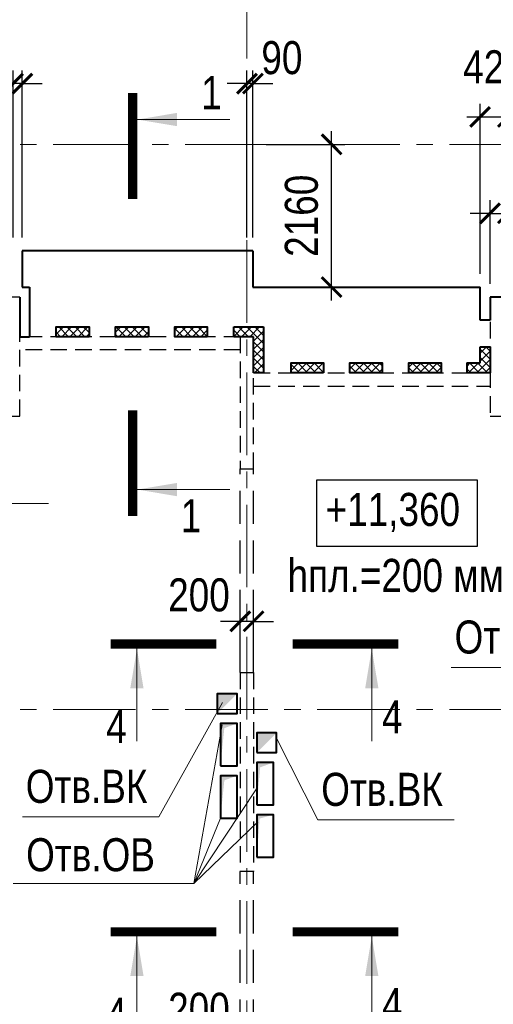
# Model space of a CAD drawing. Header units: inches. Extents: x -8638239 to -8523853, y 3840912 to 4564380.
# Tile 102 of 106: x -8583922 to -8576752, y 4541885 to 4556779. Entities that reach past the tile are written whole.
import ezdxf
from ezdxf.enums import TextEntityAlignment as Align

# ---------------------------------------------------------------- set-up
doc = ezdxf.new("R2010")
doc.units = ezdxf.units.IN
doc.header["$LTSCALE"] = 1000
doc.header["$MEASUREMENT"] = 0
doc.linetypes.add('CENTER', pattern=[2, 1.25, -0.25, 0.25, -0.25])
doc.linetypes.add('HIDDEN', pattern=[0.375, 0.25, -0.125])
for name, color, linetype, lineweight in [('СК-040-С(тены)', 12, 'HIDDEN', 25), ('СК-043-С-ПИЛОНЫ', 5, 'HIDDEN', 25), ('СК-050-П(литы перекрытия)', 3, 'Continuous', 40), ('СК-051-1-П-ОТВЕРСТИЯ ОВ ДУ', 5, 'Continuous', 40), ('СК-051-2-П-ОТВЕРСТИЯ ВК', 1, 'Continuous', 40), ('СК-052-П-БАЛКИ', 1, 'HIDDEN', 30), ('СК-100-О(си)', 7, 'CENTER', 15), ('СК-110-О-РАЗМЕРЫ', 7, 'Continuous', 15), ('СК-300-Р(азмеры)', 7, 'Continuous', 20), ('СК-400-Т(екст)', 7, 'Continuous', 20), ('СК-440-Т-СТЕНЫ', 7, 'Continuous', 20), ('СК-451-1-Т-ОТВ ОВ ДУ', 5, 'Continuous', 20), ('СК-451-2-Т-ОТВ ВК', 1, 'Continuous', 20), ('СК-500-С(ечения)', 5, 'Continuous', 40), ('СК-600-Ш(триховка)', 250, 'Continuous', 13)]:
    doc.layers.add(name, color=color, linetype=linetype, lineweight=lineweight)
doc.styles.add('ARIAL_annotative', font='arial.ttf', dxfattribs={"width": 0.8, "height": 2.5})
doc.styles.add('RUSS', font='arial.ttf', dxfattribs={"width": 0.8})
doc.dimstyles.new('100-200', dxfattribs={"dimscale": 0, "dimtxt": 500, "dimasz": 300, "dimexe": 200, "dimexo": 200, "dimgap": 200, "dimtad": 1, "dimdec": 0, "dimzin": 0, "dimdsep": 46, "dimtxsty": 'RUSS', "dimblk": 'ARCHTICK', "dimcen": 0.096, "dimdle": 200, "dimclrd": 7, "dimclre": 7, "dimclrt": 256, "dimadec": 0, "dimazin": 0, "dimtfac": 1, "dimtdec": 0, "dimtmove": 2, "dimatfit": 3, "dimldrblk": 'OBLIQUE', "dimfxl": 1, "dimtolj": 1, "dimtzin": 0, "dimarcsym": 0})

# ---------------------------------------------------------------- blocks, each defined once
blk = doc.blocks.new('A$Cc2edbf5f')
at = {"layer": 'СК-040-С(тены)'}
for p, q in [((22070, 7995), (22270, 7995)), ((22070, 7995), (22070, 4985)), ((22270, 7995), (22270, 4985)), ((22270, 4985), (22070, 4985))]:
    blk.add_line(p, q, dxfattribs=at)
at = {"layer": 'СК-043-С-ПИЛОНЫ'}
for points in [[(18530, 13675), (18530, 11876), (18730, 11876), (18730, 13675), (18530, 13675)], [(25853, 13676), (25853, 11876), (26053, 11876), (26053, 13676), (25853, 13676)], [(22070, 13075), (22070, 11076), (22270, 11076), (22270, 13075), (22070, 13075)]]:
    blk.add_lwpolyline(points, dxfattribs=at)
blk = doc.blocks.new('оси')
at = {"layer": 'СК-100-О(си)'}
for p, q in [((-21750, 18534.9), (-21750, -7257.5)), ((-46685.3, 15985), (5846.2, 15985)), ((-46685.3, 7435), (5846.2, 7435))]:
    blk.add_line(p, q, dxfattribs=at)
blk = doc.blocks.new('A$C858fb3ef')
at = {"layer": 'СК-300-Р(азмеры)'}
blk.add_blockref('оси', (0, 0), dxfattribs=at)
blk = doc.blocks.new('A$C573b34c5')
blk.add_blockref('A$C858fb3ef', (0, 0))
blk = doc.blocks.new('_ArchTick')
at = {"color": 0, "linetype": 'ByBlock', "const_width": 0.15}
blk.add_lwpolyline([(-0.5, -0.5), (0.5, 0.5)], dxfattribs=at)
blk = doc.blocks.new('*D12')
at = {"layer": 'Defpoints', "color": 0, "transparency": 16777216}
for p in [(-8580582, 4547678), (-8580582, 4547185), (-8580382, 4547185)]:
    blk.add_point(p, dxfattribs=at)
at = {"layer": 'СК-110-О-РАЗМЕРЫ', "color": 7, "lineweight": -2, "transparency": 16777216}
for p, q in [((-8580582, 4547385), (-8580582, 4547878)), ((-8580382, 4547385), (-8580382, 4547878)), ((-8580582, 4547678), (-8580882, 4547678)), ((-8580382, 4547678), (-8580582, 4547678)), ((-8580382, 4547678), (-8580082, 4547678))]:
    blk.add_line(p, q, dxfattribs=at)
at = {"layer": 'СК-110-О-РАЗМЕРЫ', "color": 7, "lineweight": -2, "transparency": 16777216, "xscale": 300, "yscale": 300, "zscale": 300}
blk.add_blockref('_ArchTick', (-8580582, 4547678), dxfattribs=at)
at = {"layer": 'СК-110-О-РАЗМЕРЫ', "color": 7, "lineweight": -2, "transparency": 16777216, "xscale": 300, "yscale": 300, "zscale": 300, "rotation": 180}
blk.add_blockref('_ArchTick', (-8580382, 4547678), dxfattribs=at)
at = {"layer": 'СК-110-О-РАЗМЕРЫ', "transparency": 16777216, "insert": (-8581208, 4548075), "char_height": 500, "attachment_point": 5, "style": 'RUSS'}
blk.add_mtext('\\A1;200', dxfattribs=at)
blk = doc.blocks.new('_Oblique')
at = {"color": 0, "linetype": 'ByBlock', "lineweight": -2}
blk.add_line((-0.5, -0.5), (0.5, 0.5), dxfattribs=at)
blk = doc.blocks.new('Сечение')
at = {"layer": 'СК-500-С(ечения)', "linetype": 'Continuous', "lineweight": 15, "ltscale": 100}
blk.add_line((-200, -35), (-200, -735), dxfattribs=at)
at = {"layer": 'СК-500-С(ечения)', "linetype": 'Continuous', "ltscale": 100, "const_width": 70}
blk.add_lwpolyline([(-400, 0), (400, 0)], dxfattribs=at)
at = {"layer": 'СК-500-С(ечения)', "linetype": 'Continuous', "ltscale": 100}
blk.add_solid([(-200, -35), (-250.3, -335.5), (-149.7, -335.5)], dxfattribs=at)
blk = doc.blocks.new('*U36')
at = {"layer": 'СК-400-Т(екст)', "ltscale": 100, "yscale": 0.01, "zscale": 0.01, "rotation": 89.99999999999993}
for p, xscale in [((0, -4), -0.01), ((0, -27.988), 0.01)]:
    blk.add_blockref('Сечение', p, dxfattribs=dict(at, xscale=xscale))
at = {"layer": 'СК-500-С(ечения)', "color": 0, "ltscale": 100, "style": 'ARIAL_annotative', "width": 0.8}
blk.add_attdef('НОМЕР_СЕЧЕНИЯ_1_1(НОМЕР_ЛИСТА)', text='', height=2.5, rotation=180, dxfattribs=at).set_placement((6.74, -1.226), align=Align.RIGHT)
blk.add_attdef('НОМЕР_СЕЧЕНИЯ_2_1(НОМЕР_ЛИСТА)', text='', height=2.5, rotation=180, dxfattribs=at).set_placement((6.74, -30.021), align=Align.BOTTOM_LEFT)
blk = doc.blocks.new('*U197')
at = {"layer": 'СК-400-Т(екст)', "ltscale": 100, "yscale": 0.01, "zscale": 0.01}
for p, xscale, rotation in [((0, -4), 0.01, 270.0000000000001), ((0, -17.777), -0.01, 270)]:
    blk.add_blockref('Сечение', p, dxfattribs=dict(at, xscale=xscale, rotation=rotation))
at = {"layer": 'СК-500-С(ечения)', "color": 0, "ltscale": 100, "style": 'ARIAL_annotative', "width": 0.8}
blk.add_attdef('НОМЕР_СЕЧЕНИЯ_1_1(НОМЕР_ЛИСТА)', text='', height=2.5, rotation=270, dxfattribs=at).set_placement((-6.74, -1.226), align=Align.RIGHT)
blk.add_attdef('НОМЕР_СЕЧЕНИЯ_2_1(НОМЕР_ЛИСТА)', text='', height=2.5, rotation=270, dxfattribs=at).set_placement((-7.48, -20.551), align=Align.BOTTOM_LEFT)
blk = doc.blocks.new('*D278')
at = {"layer": 'Defpoints', "color": 0, "transparency": 16777216}
for p in [(-8580582, 4541409), (-8580582, 4540915), (-8580382, 4540915)]:
    blk.add_point(p, dxfattribs=at)
at = {"layer": 'СК-110-О-РАЗМЕРЫ', "color": 7, "lineweight": -2, "transparency": 16777216}
for p, q in [((-8580582, 4541115), (-8580582, 4541609)), ((-8580382, 4541115), (-8580382, 4541609)), ((-8580582, 4541409), (-8580882, 4541409)), ((-8580382, 4541409), (-8580582, 4541409)), ((-8580382, 4541409), (-8580082, 4541409))]:
    blk.add_line(p, q, dxfattribs=at)
at = {"layer": 'СК-110-О-РАЗМЕРЫ', "color": 7, "lineweight": -2, "transparency": 16777216, "xscale": 300, "yscale": 300, "zscale": 300}
blk.add_blockref('_ArchTick', (-8580582, 4541409), dxfattribs=at)
at = {"layer": 'СК-110-О-РАЗМЕРЫ', "color": 7, "lineweight": -2, "transparency": 16777216, "xscale": 300, "yscale": 300, "zscale": 300, "rotation": 180}
blk.add_blockref('_ArchTick', (-8580382, 4541409), dxfattribs=at)
at = {"layer": 'СК-110-О-РАЗМЕРЫ', "transparency": 16777216, "insert": (-8581208, 4541806), "char_height": 500, "attachment_point": 5, "style": 'RUSS'}
blk.add_mtext('\\A1;200', dxfattribs=at)
blk = doc.blocks.new('*D300')
at = {"layer": 'Defpoints', "color": 0, "transparency": 16777216}
for p in [(-8584022, 4555812), (-8584022, 4553283), (-8583882, 4553283)]:
    blk.add_point(p, dxfattribs=at)
at = {"layer": 'СК-110-О-РАЗМЕРЫ', "color": 7, "lineweight": -2, "transparency": 16777216}
for p, q in [((-8584022, 4553483), (-8584022, 4556012)), ((-8583882, 4553483), (-8583882, 4556012)), ((-8584022, 4555812), (-8584322, 4555812)), ((-8583882, 4555812), (-8584022, 4555812)), ((-8583882, 4555812), (-8583582, 4555812))]:
    blk.add_line(p, q, dxfattribs=at)
at = {"layer": 'СК-110-О-РАЗМЕРЫ', "color": 7, "lineweight": -2, "transparency": 16777216, "xscale": 300, "yscale": 300, "zscale": 300}
blk.add_blockref('_ArchTick', (-8584022, 4555812), dxfattribs=at)
at = {"layer": 'СК-110-О-РАЗМЕРЫ', "color": 7, "lineweight": -2, "transparency": 16777216, "xscale": 300, "yscale": 300, "zscale": 300, "rotation": 180}
blk.add_blockref('_ArchTick', (-8583882, 4555812), dxfattribs=at)
at = {"layer": 'СК-110-О-РАЗМЕРЫ', "transparency": 16777216, "insert": (-8584568, 4556174), "char_height": 500, "attachment_point": 5, "style": 'RUSS'}
blk.add_mtext('\\A1;140', dxfattribs=at)
blk = doc.blocks.new('*D301')
at = {"layer": 'Defpoints', "color": 0, "transparency": 16777216}
for p in [(-8580482, 4555812), (-8580482, 4553283), (-8580392, 4553283)]:
    blk.add_point(p, dxfattribs=at)
at = {"layer": 'СК-110-О-РАЗМЕРЫ', "color": 7, "lineweight": -2, "transparency": 16777216}
for p, q in [((-8580482, 4553483), (-8580482, 4556012)), ((-8580392, 4553483), (-8580392, 4556012)), ((-8580482, 4555812), (-8580782, 4555812)), ((-8580392, 4555812), (-8580482, 4555812)), ((-8580392, 4555812), (-8580092, 4555812))]:
    blk.add_line(p, q, dxfattribs=at)
at = {"layer": 'СК-110-О-РАЗМЕРЫ', "color": 7, "lineweight": -2, "transparency": 16777216, "xscale": 300, "yscale": 300, "zscale": 300}
blk.add_blockref('_ArchTick', (-8580482, 4555812), dxfattribs=at)
at = {"layer": 'СК-110-О-РАЗМЕРЫ', "color": 7, "lineweight": -2, "transparency": 16777216, "xscale": 300, "yscale": 300, "zscale": 300, "rotation": 180}
blk.add_blockref('_ArchTick', (-8580392, 4555812), dxfattribs=at)
at = {"layer": 'СК-110-О-РАЗМЕРЫ', "transparency": 16777216, "insert": (-8579953, 4556202), "char_height": 500, "attachment_point": 5, "style": 'RUSS'}
blk.add_mtext('\\A1;90', dxfattribs=at)
blk = doc.blocks.new('*D302')
at = {"layer": 'Defpoints', "color": 0, "transparency": 16777216}
for p in [(-8584565, 4554893), (-8583883, 4554893), (-8583883, 4553283)]:
    blk.add_point(p, dxfattribs=at)
at = {"layer": 'СК-110-О-РАЗМЕРЫ', "color": 7, "lineweight": -2, "transparency": 16777216}
for p, q in [((-8584565, 4553083), (-8584565, 4555093)), ((-8584083, 4554893), (-8584765, 4554893)), ((-8584083, 4553283), (-8584765, 4553283))]:
    blk.add_line(p, q, dxfattribs=at)
at = {"layer": 'СК-110-О-РАЗМЕРЫ', "color": 7, "lineweight": -2, "transparency": 16777216, "xscale": 300, "yscale": 300, "zscale": 300}
for p, rotation in [((-8584565, 4554893), 90), ((-8584565, 4553283), 270)]:
    blk.add_blockref('_ArchTick', p, dxfattribs=dict(at, rotation=rotation))
at = {"layer": 'СК-110-О-РАЗМЕРЫ', "transparency": 16777216, "insert": (-8585020, 4554088), "char_height": 500, "attachment_point": 5, "rotation": 90, "style": 'RUSS'}
blk.add_mtext('\\A1;1610', dxfattribs=at)
blk = doc.blocks.new('*D303')
at = {"layer": 'Defpoints', "color": 0, "transparency": 16777216}
for p in [(-8580392, 4554893), (-8579200, 4554893), (-8580392, 4552733)]:
    blk.add_point(p, dxfattribs=at)
at = {"layer": 'СК-110-О-РАЗМЕРЫ', "color": 7, "lineweight": -2, "transparency": 16777216}
for p, q in [((-8579200, 4552533), (-8579200, 4555093)), ((-8580192, 4554893), (-8579000, 4554893)), ((-8580192, 4552733), (-8579000, 4552733))]:
    blk.add_line(p, q, dxfattribs=at)
at = {"layer": 'СК-110-О-РАЗМЕРЫ', "color": 7, "lineweight": -2, "transparency": 16777216, "xscale": 300, "yscale": 300, "zscale": 300}
for p, rotation in [((-8579200, 4554893), 90), ((-8579200, 4552733), 270)]:
    blk.add_blockref('_ArchTick', p, dxfattribs=dict(at, rotation=rotation))
at = {"layer": 'СК-110-О-РАЗМЕРЫ', "transparency": 16777216, "insert": (-8579655, 4553813), "char_height": 500, "attachment_point": 5, "rotation": 90, "style": 'RUSS'}
blk.add_mtext('\\A1;2160', dxfattribs=at)
blk = doc.blocks.new('*D304')
at = {"layer": 'Defpoints', "color": 0, "transparency": 16777216}
for p in [(-8576532, 4553850), (-8576802, 4552583), (-8576532, 4552583)]:
    blk.add_point(p, dxfattribs=at)
at = {"layer": 'СК-110-О-РАЗМЕРЫ', "color": 7, "lineweight": -2, "transparency": 16777216}
for p, q in [((-8576802, 4552783), (-8576802, 4554050)), ((-8576532, 4552783), (-8576532, 4554050)), ((-8576802, 4553850), (-8577102, 4553850)), ((-8576802, 4553850), (-8576532, 4553850)), ((-8576532, 4553850), (-8576232, 4553850))]:
    blk.add_line(p, q, dxfattribs=at)
at = {"layer": 'СК-110-О-РАЗМЕРЫ', "color": 7, "lineweight": -2, "transparency": 16777216, "xscale": 300, "yscale": 300, "zscale": 300}
blk.add_blockref('_ArchTick', (-8576802, 4553850), dxfattribs=at)
at = {"layer": 'СК-110-О-РАЗМЕРЫ', "color": 7, "lineweight": -2, "transparency": 16777216, "xscale": 300, "yscale": 300, "zscale": 300, "rotation": 180}
blk.add_blockref('_ArchTick', (-8576532, 4553850), dxfattribs=at)
at = {"layer": 'СК-110-О-РАЗМЕРЫ', "transparency": 16777216, "insert": (-8575865, 4554242), "char_height": 500, "attachment_point": 5, "style": 'RUSS'}
blk.add_mtext('\\A1;270', dxfattribs=at)
blk = doc.blocks.new('*D305')
at = {"layer": 'Defpoints', "color": 0, "transparency": 16777216}
for p in [(-8576532, 4555308), (-8576952, 4552733), (-8576532, 4552733)]:
    blk.add_point(p, dxfattribs=at)
at = {"layer": 'СК-110-О-РАЗМЕРЫ', "color": 7, "lineweight": -2, "transparency": 16777216}
for p, q in [((-8576952, 4552933), (-8576952, 4555508)), ((-8576532, 4552933), (-8576532, 4555508)), ((-8577152, 4555308), (-8576332, 4555308))]:
    blk.add_line(p, q, dxfattribs=at)
at = {"layer": 'СК-110-О-РАЗМЕРЫ', "color": 7, "lineweight": -2, "transparency": 16777216, "xscale": 300, "yscale": 300, "zscale": 300, "rotation": 180}
blk.add_blockref('_ArchTick', (-8576952, 4555308), dxfattribs=at)
at = {"layer": 'СК-110-О-РАЗМЕРЫ', "color": 7, "lineweight": -2, "transparency": 16777216, "xscale": 300, "yscale": 300, "zscale": 300}
blk.add_blockref('_ArchTick', (-8576532, 4555308), dxfattribs=at)
at = {"layer": 'СК-110-О-РАЗМЕРЫ', "transparency": 16777216, "insert": (-8576742, 4556063), "char_height": 500, "attachment_point": 5, "style": 'RUSS'}
blk.add_mtext('\\A1;420', dxfattribs=at)

msp = doc.modelspace()

# ---------------------------------------------------------------- hatches: boundary and pattern name
at = {"layer": 'СК-600-Ш(триховка)'}
h = msp.add_hatch(dxfattribs=at)
h.set_pattern_fill('ANSI37', color=256, scale=700)
h.paths.add_polyline_path([(-8582872.3, 4552132.9), (-8583372.1, 4552132.9), (-8583372.1, 4551982.9), (-8582872.3, 4551982.9)])
h.paths.add_polyline_path([(-8581972.5, 4552132.9), (-8582472.3, 4552132.9), (-8582472.3, 4551982.9), (-8581972.5, 4551982.9)])
h.paths.add_polyline_path([(-8581082, 4552132.9), (-8581572.5, 4552132.9), (-8581572.5, 4551982.9), (-8581082, 4551982.9)])
h.paths.add_polyline_path([(-8580232.1, 4552132.9), (-8580481.8, 4552132.9), (-8580481.8, 4551982.9), (-8580382, 4551982.9), (-8580382, 4551436.6), (-8580232.1, 4551436.6)])
h.paths.add_polyline_path([(-8580481.8, 4552132.9), (-8580682, 4552132.9), (-8580682, 4551982.9), (-8580582, 4551982.9), (-8580481.8, 4551982.9)])
h = msp.add_hatch(dxfattribs=at)
h.set_pattern_fill('ANSI37', color=256, scale=700)
h.set_pattern_definition([(45, (0, -146.43), (-61.87184335, 61.87184335), []), (135, (0, -146.43), (-61.87184335, -61.87184335), [])])
h.paths.add_polyline_path([(-8579332.1, 4551586.6), (-8579822.5, 4551586.6), (-8579822.5, 4551436.6), (-8579332.1, 4551436.6)])
h.paths.add_polyline_path([(-8578443, 4551586.6), (-8578933.5, 4551586.6), (-8578933.5, 4551436.6), (-8578443, 4551436.6)])
h.paths.add_polyline_path([(-8577552.2, 4551586.6), (-8578042.7, 4551586.6), (-8578042.7, 4551436.6), (-8577552.2, 4551436.6)])
h.paths.add_polyline_path([(-8576799.2, 4551831.9), (-8576952.2, 4551831.9), (-8576952.2, 4551586.6), (-8577152.2, 4551586.6), (-8577152.2, 4551436.6), (-8576799.2, 4551436.6)])

# ---------------------------------------------------------------- linework, layer by layer
at = {"layer": 'СК-050-П(литы перекрытия)'}
for p, q in [((-8580392.1, 4553283), (-8583883.1, 4553283)), ((-8583883.1, 4553283), (-8583883.1, 4552733.1)), ((-8580392.1, 4553283), (-8580392.1, 4552733)), ((-8583883.1, 4552733.1), (-8583772.1, 4552733.1)), ((-8583772.1, 4552733.1), (-8583772.1, 4552729.5)), ((-8583772.1, 4552729.5), (-8583772.1, 4551982.9)), ((-8580392.1, 4552733), (-8576952.2, 4552733)), ((-8576952.2, 4552232.4), (-8576952.2, 4552733)), ((-8583922.1, 4552583.1), (-8583922.1, 4551982.9)), ((-8573462.1, 4552583.2), (-8576799.2, 4552583.2)), ((-8576799.2, 4552583.2), (-8576799.2, 4552232.4)), ((-8580682, 4551982.9), (-8580682, 4552132.9)), ((-8580682, 4552132.9), (-8580232.1, 4552132.9)), ((-8580232.1, 4552132.9), (-8580232.1, 4551436.6)), ((-8576799.2, 4552232.4), (-8576952.2, 4552232.4)), ((-8583922.1, 4551982.9), (-8583772.1, 4551982.9)), ((-8580382, 4551982.9), (-8580682, 4551982.9)), ((-8580382, 4551436.6), (-8580382, 4551982.9)), ((-8576952.2, 4551586.6), (-8576952.2, 4551831.9)), ((-8576952.2, 4551831.9), (-8576799.2, 4551831.9)), ((-8576799.2, 4551831.9), (-8576799.2, 4551436.6)), ((-8577152.2, 4551586.6), (-8576952.2, 4551586.6)), ((-8577152.2, 4551586.6), (-8577152.2, 4551436.6)), ((-8580232.1, 4551436.6), (-8580382, 4551436.6)), ((-8576799.2, 4551436.6), (-8577152.2, 4551436.6))]:
    msp.add_line(p, q, dxfattribs=at)
for points in [[(-8582872.3, 4551982.9), (-8583372.1, 4551982.9), (-8583372.1, 4552132.9), (-8582872.3, 4552132.9)], [(-8581972.5, 4551982.9), (-8582472.3, 4551982.9), (-8582472.3, 4552132.9), (-8581972.5, 4552132.9)], [(-8581082, 4551982.9), (-8581572.5, 4551982.9), (-8581572.5, 4552132.9), (-8581082, 4552132.9)], [(-8579323, 4551436.6), (-8579813.5, 4551436.6), (-8579813.5, 4551586.6), (-8579323, 4551586.6)], [(-8578433.9, 4551436.6), (-8578924.4, 4551436.6), (-8578924.4, 4551586.6), (-8578433.9, 4551586.6)], [(-8577543.1, 4551436.6), (-8578033.6, 4551436.6), (-8578033.6, 4551586.6), (-8577543.1, 4551586.6)]]:
    msp.add_lwpolyline(points, close=True, dxfattribs=at)
at = {"layer": 'СК-051-1-П-ОТВЕРСТИЯ ОВ ДУ'}
for points in [[(-8580883.3, 4545492.9), (-8580632, 4545492.9), (-8580632, 4546132.9), (-8580883.3, 4546132.9)], [(-8580332, 4544902.9), (-8580080.8, 4544902.9), (-8580080.8, 4545542.9), (-8580332, 4545542.9)], [(-8580883.3, 4544702.9), (-8580632, 4544702.9), (-8580632, 4545342.9), (-8580883.3, 4545342.9)], [(-8580332, 4544112.9), (-8580080.8, 4544112.9), (-8580080.8, 4544752.9), (-8580332, 4544752.9)]]:
    msp.add_lwpolyline(points, close=True, dxfattribs=at)
for points in [[(-8580883.3, 4545492.9), (-8580883.3, 4546132.9), (-8580824.2, 4546062.3), (-8580632, 4546132.9)], [(-8580332, 4544902.9), (-8580332, 4545542.9), (-8580282.7, 4545469.2), (-8580080.8, 4545542.9)], [(-8580883.3, 4544702.9), (-8580883.3, 4545342.9), (-8580824.1, 4545272.3), (-8580632, 4545342.9)], [(-8580332, 4544112.9), (-8580332, 4544752.9), (-8580290.8, 4544694.6), (-8580080.8, 4544752.9)]]:
    msp.add_solid(points, dxfattribs=at)
at = {"layer": 'СК-051-2-П-ОТВЕРСТИЯ ВК'}
for points in [[(-8580932, 4546282.9), (-8580632, 4546282.9), (-8580632, 4546582.9), (-8580932, 4546582.9)], [(-8580332.1, 4545692.9), (-8580032.1, 4545692.9), (-8580032.1, 4545992.9), (-8580332.1, 4545992.9)]]:
    msp.add_lwpolyline(points, close=True, dxfattribs=at)
for points in [[(-8580932, 4546282.9), (-8580632, 4546582.9), (-8580932, 4546581.1)], [(-8580332.1, 4545692.9), (-8580032.1, 4545992.9), (-8580332.1, 4545992.9)]]:
    msp.add_solid(points, dxfattribs=at)
at = {"layer": 'СК-052-П-БАЛКИ'}
for p, q in [((-8580582, 4551982.9), (-8583922.2, 4551982.9)), ((-8580582, 4551782.9), (-8583922.2, 4551782.9)), ((-8580382, 4551436.6), (-8576799.2, 4551436.6)), ((-8580382, 4551236.6), (-8576799.2, 4551236.6))]:
    msp.add_line(p, q, dxfattribs=at)
at = {"layer": 'СК-052-П-БАЛКИ', "ltscale": 2}
for p, q in [((-8580582, 4546902.8), (-8580582, 4549983.2)), ((-8580382, 4546902.8), (-8580382, 4549983.2)), ((-8580582, 4540707.6), (-8580582, 4543893)), ((-8580382, 4540707.6), (-8580382, 4543893))]:
    msp.add_line(p, q, dxfattribs=at)
at = {"layer": 'СК-400-Т(екст)', "lineweight": 25}
msp.add_lwpolyline([(-8579428.5, 4548814.2), (-8576989.7, 4548814.2), (-8576989.7, 4549815.3), (-8579428.5, 4549815.3)], close=True, dxfattribs=at)
at = {"layer": 'СК-451-1-Т-ОТВ ОВ ДУ', "lineweight": 13}
for p, q in [((-8586220.9, 4549458.6), (-8583488.3, 4549458.6)), ((-8581288.1, 4543710.4), (-8580858.9, 4546113.3)), ((-8581288.1, 4543710.4), (-8580339.5, 4545145.5)), ((-8581288.1, 4543710.4), (-8580883.3, 4544702.9)), ((-8581288.1, 4543710.4), (-8580316.2, 4544644.1)), ((-8584020.8, 4543710.4), (-8581288.1, 4543710.4))]:
    msp.add_line(p, q, dxfattribs=at)
at = {"layer": 'СК-451-2-Т-ОТВ ВК', "lineweight": 15}
for p, q in [((-8577390.5, 4546978.5), (-8575325, 4546978.5)), ((-8581816.1, 4544719.5), (-8580850.9, 4546451.2)), ((-8579409, 4544673.9), (-8580032.1, 4545908.6)), ((-8583881.6, 4544719.5), (-8581816.1, 4544719.5)), ((-8579409, 4544673.9), (-8577343.5, 4544673.9))]:
    msp.add_line(p, q, dxfattribs=at)

# ---------------------------------------------------------------- block references
at = {"layer": 'СК-050-П(литы перекрытия)'}
msp.add_blockref('A$Cc2edbf5f', (-8602652.1, 4538907.6), dxfattribs=at)
at = {"layer": 'СК-300-Р(азмеры)'}
msp.add_blockref('A$C573b34c5', (-8558731.8, 4538907.7), dxfattribs=at)
at = {"layer": 'СК-500-С(ечения)'}
ref = msp.add_blockref('*U36', (-8582210.4, 4549271.3), dxfattribs=dict(at, xscale=-200, yscale=200, zscale=200, rotation=180))
ref.add_attrib('НОМЕР_СЕЧЕНИЯ_2_1(НОМЕР_ЛИСТА)', '1', dxfattribs={"color": 0, "ltscale": 100, "height": 500, "style": 'ARIAL_annotative', "width": 0.8}).set_placement((-8580862.4, 4555275.6), align=Align.BOTTOM_RIGHT)
ref.add_attrib('НОМЕР_СЕЧЕНИЯ_1_1(НОМЕР_ЛИСТА)', '1', dxfattribs={"color": 0, "ltscale": 100, "height": 500, "style": 'ARIAL_annotative', "width": 0.8}).set_placement((-8581173.2, 4549023.4), align=Align.RIGHT)
ref = msp.add_blockref('*U197', (-8578191.9, 4547333.9), dxfattribs=dict(at, xscale=-200, yscale=200, zscale=200, rotation=270.0000614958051))
ref.add_attrib('НОМЕР_СЕЧЕНИЯ_2_1(НОМЕР_ЛИСТА)', '4', dxfattribs={"color": 0, "ltscale": 100, "height": 500, "style": 'ARIAL_annotative', "width": 0.8}).set_placement((-8582302.1, 4546335.9), align=Align.TOP_RIGHT)
ref.add_attrib('НОМЕР_СЕЧЕНИЯ_1_1(НОМЕР_ЛИСТА)', '4', dxfattribs={"color": 0, "ltscale": 100, "height": 500, "style": 'ARIAL_annotative', "width": 0.8}).set_placement((-8578437.2, 4546483.9), align=Align.TOP_LEFT)
ref = msp.add_blockref('*U197', (-8578191.9, 4542981.5), dxfattribs=dict(at, xscale=-200, yscale=200, zscale=200, rotation=270.0000614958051))
ref.add_attrib('НОМЕР_СЕЧЕНИЯ_2_1(НОМЕР_ЛИСТА)', '4', dxfattribs={"color": 0, "ltscale": 100, "height": 500, "style": 'ARIAL_annotative', "width": 0.8}).set_placement((-8582302.1, 4541983.5), align=Align.TOP_RIGHT)
ref.add_attrib('НОМЕР_СЕЧЕНИЯ_1_1(НОМЕР_ЛИСТА)', '4', dxfattribs={"color": 0, "ltscale": 100, "height": 500, "style": 'ARIAL_annotative', "width": 0.8}).set_placement((-8578437.2, 4542131.5), align=Align.TOP_LEFT)

# ---------------------------------------------------------------- texts
at = {"layer": 'СК-440-Т-СТЕНЫ', "char_height": 500, "attachment_point": 1, "style": 'RUSS'}
for s, insert, width in [('+11,360', (-8579291.1, 4549620.9), 1885.443), ('hпл.=200 мм', (-8579867.3, 4548622.9), 3213.768)]:
    msp.add_mtext(s, dxfattribs=dict(at, insert=insert, width=width))
at = {"layer": 'СК-451-1-Т-ОТВ ОВ ДУ', "lineweight": 13, "style": 'RUSS', "width": 0.8}
msp.add_text('Отв.ОВ', height=500, dxfattribs=at).set_placement((-8583824.7, 4543897.6))
at = {"layer": 'СК-451-2-Т-ОТВ ВК', "lineweight": 15, "style": 'RUSS', "width": 0.8}
for p in [(-8577338.8, 4547191.2), (-8583829.9, 4544932.2), (-8579357.3, 4544886.6)]:
    msp.add_text('Отв.ВК', height=500, dxfattribs=at).set_placement(p)

# ---------------------------------------------------------------- dimensions: what is measured, and where the dimension line sits
at = {"layer": 'СК-110-О-РАЗМЕРЫ'}
for base, p1, p2, picture, middle in [((-8584022.1, 4555811.8), (-8583882.1, 4553283), (-8584022.1, 4553283), '*D300', (-8584568.4, 4556174.4)), ((-8580481.8, 4555811.8), (-8580392.1, 4553283), (-8580481.8, 4553283), '*D301', (-8579952.6, 4556201.6)), ((-8576531.8, 4553849.5), (-8576802.2, 4552583.3), (-8576531.8, 4552583.3), '*D304', (-8575865.4, 4554241.8)), ((-8580582, 4547678.1), (-8580382, 4547184.5), (-8580582, 4547184.5), '*D12', (-8581207.6, 4548075.2)), ((-8580582, 4541408.9), (-8580382, 4540915.3), (-8580582, 4540915.3), '*D278', (-8581207.6, 4541806))]:
    dim = msp.add_linear_dim(base=base, p1=p1, p2=p2, dimstyle='100-200', override={"dimscale": 1}, dxfattribs=at)
    dim.commit()
    dim.dimension.update_dxf_attribs({"geometry": picture, "text_midpoint": middle, "dimtype": 160})
dim = msp.add_linear_dim(base=(-8576531.8, 4555307.9), p1=(-8576952.2, 4552733), p2=(-8576531.8, 4552733), dimstyle='100-200', override={"dimscale": 1}, dxfattribs=at)
dim.commit()
dim.dimension.update_dxf_attribs({"geometry": '*D305', "text_midpoint": (-8576742, 4556063.2)})
for base, p1, p2, picture, middle in [((-8584565, 4554892.7), (-8583883.1, 4553283), (-8583883.1, 4554892.7), '*D302', (-8585020.2, 4554087.8)), ((-8579200.2, 4554892.7), (-8580392.1, 4552733), (-8580392.1, 4554892.7), '*D303', (-8579655.5, 4553812.9))]:
    dim = msp.add_linear_dim(base=base, p1=p1, p2=p2, angle=90, dimstyle='100-200', override={"dimscale": 1}, dxfattribs=at)
    dim.commit()
    dim.dimension.update_dxf_attribs({"geometry": picture, "text_midpoint": middle})

doc.saveas('drawing.dxf')
